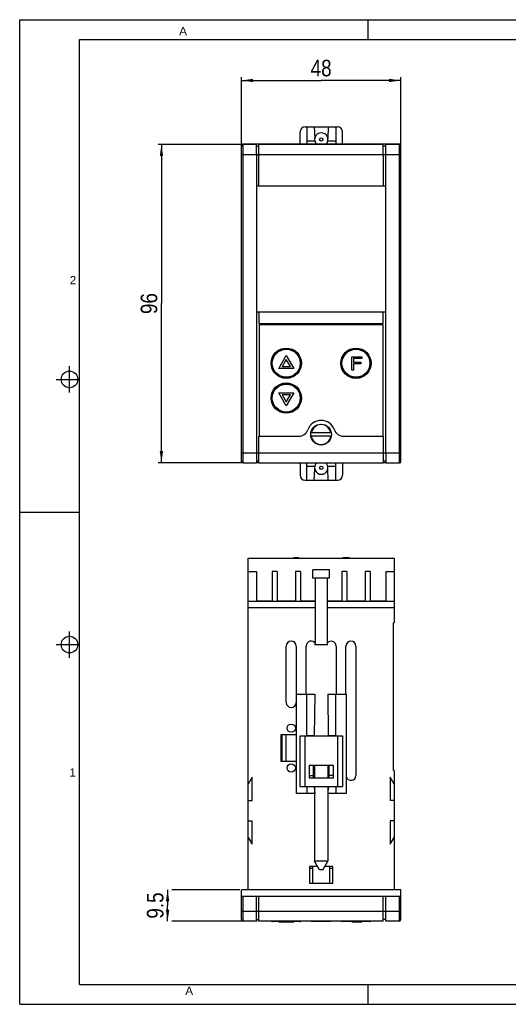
# Model space of a CAD drawing. Header units: millimetres. Extents: x 0 to 420, y 0 to 297.
# Tile 1 of 5: x 0 to 147, y 0 to 297. Entities that reach past the tile are written whole.
import ezdxf

# ---------------------------------------------------------------- set-up
doc = ezdxf.new("R2010")
doc.units = ezdxf.units.MM
doc.header["$LTSCALE"] = 23.1
doc.layers.get('0').update_dxf_attribs({"linetype": 'CONTINUOUS'})
doc.layers.add('3_ALL_AXES', color=7, linetype='CONTINUOUS')
doc.layers.add('ASSI', color=7, linetype='CONTINUOUS')
doc.styles.get("Standard").update_dxf_attribs({"font": 'txt', "width": 0.85})
doc.styles.add('TEXTSTYLE_2', font='arial.ttf')
doc.dimstyles.new('DIMSTYLE_1', dxfattribs={"dimtxt": 5, "dimasz": 3.5, "dimexe": 1, "dimexo": 0.5, "dimgap": 1.25, "dimtad": 1, "dimdec": 4, "dimdsep": 46, "dimtxsty": 'STANDARD', "dimblk": '_FILLED', "dimblk1": '_FILLED', "dimblk2": '_FILLED', "dimcen": 0.09, "dimadec": 4, "dimazin": 2, "dimtp": 0.15, "dimtm": 0.15, "dimtfac": 1, "dimtdec": 4, "dimtofl": 0, "dimtmove": 0, "dimatfit": 3, "dimldrblk": '_FILLED', "dimfxl": 1, "dimtolj": 1, "dimarcsym": 0})
doc.dimstyles.new('DIMSTYLE_2', dxfattribs={"dimtxt": 5, "dimasz": 3.5, "dimexe": 1, "dimexo": 0.5, "dimgap": 1.25, "dimtad": 1, "dimdec": 4, "dimdsep": 46, "dimtxsty": 'STANDARD', "dimblk": '_FILLED', "dimblk1": '_FILLED', "dimblk2": '_FILLED', "dimcen": 0.09, "dimadec": 4, "dimazin": 2, "dimtp": 0.1, "dimtm": 0.1, "dimtfac": 1, "dimtdec": 4, "dimtofl": 0, "dimtmove": 0, "dimatfit": 3, "dimldrblk": '_FILLED', "dimfxl": 1, "dimtolj": 1, "dimarcsym": 0})

# ---------------------------------------------------------------- blocks, each defined once
blk = doc.blocks.new('_FILLED')
at = {"color": 0, "linetype": 'BYBLOCK'}
blk.add_solid([(0, 0), (-1, 0.143), (-1, -0.143)], dxfattribs=at)
blk = doc.blocks.new('*D0')
at = {"color": 2, "linetype": 'CONTINUOUS'}
for p, q in [((66.84, 259.37), (41.71, 259.37)), ((42.71, 259.37), (42.71, 211.37)), ((42.71, 163.37), (42.71, 211.37)), ((66.84, 163.37), (41.71, 163.37))]:
    blk.add_line(p, q, dxfattribs=at)
at = {"color": 2, "linetype": 'CONTINUOUS', "xscale": 3.5, "yscale": 3.5, "zscale": 3.5}
for p, rotation in [((42.71, 259.37), 90), ((42.71, 163.37), 270)]:
    blk.add_blockref('_FILLED', p, dxfattribs=dict(at, rotation=rotation))
at = {"color": 2, "linetype": 'CONTINUOUS', "insert": (36.46, 211.37), "char_height": 5, "width": 11.7857, "attachment_point": 2, "rotation": 90, "line_spacing_factor": 0.9}
blk.add_mtext('96', dxfattribs=at)
blk = doc.blocks.new('*D1')
at = {"color": 2, "linetype": 'CONTINUOUS'}
for p, q in [((66.84, 256.87), (66.84, 279.67)), ((114.84, 256.87), (114.84, 279.67)), ((66.84, 278.67), (90.84, 278.67)), ((114.84, 278.67), (90.84, 278.67))]:
    blk.add_line(p, q, dxfattribs=at)
at = {"color": 2, "linetype": 'CONTINUOUS', "xscale": 3.5, "yscale": 3.5, "zscale": 3.5, "rotation": 180}
blk.add_blockref('_FILLED', (66.84, 278.67), dxfattribs=at)
at = {"color": 2, "linetype": 'CONTINUOUS', "xscale": 3.5, "yscale": 3.5, "zscale": 3.5}
blk.add_blockref('_FILLED', (114.84, 278.67), dxfattribs=at)
at = {"color": 2, "linetype": 'CONTINUOUS', "insert": (90.84, 284.92), "char_height": 5, "width": 11.7857, "attachment_point": 2, "line_spacing_factor": 0.9}
blk.add_mtext('48', dxfattribs=at)
blk = doc.blocks.new('*D3')
at = {"color": 2, "linetype": 'CONTINUOUS'}
for p, q in [((44.57, 34.55), (44.57, 29.8)), ((66.34, 34.55), (45.82, 34.55)), ((44.57, 25.05), (44.57, 29.8)), ((71.59, 25.05), (45.82, 25.05))]:
    blk.add_line(p, q, dxfattribs=at)
at = {"color": 2, "linetype": 'CONTINUOUS', "xscale": 3.5, "yscale": 3.5, "zscale": 3.5}
for p, rotation in [((44.57, 34.55), 90), ((44.57, 25.05), 270)]:
    blk.add_blockref('_FILLED', p, dxfattribs=dict(at, rotation=rotation))
at = {"color": 2, "linetype": 'CONTINUOUS', "insert": (38.32, 29.8), "char_height": 5, "width": 15.5357, "attachment_point": 2, "rotation": 90, "line_spacing_factor": 0.9}
blk.add_mtext('9.5', dxfattribs=at)

msp = doc.modelspace()

# ---------------------------------------------------------------- linework, layer by layer
at = {"color": 2, "linetype": 'CONTINUOUS'}
for p, q in [((0, 0), (0, 297)), ((0, 297), (420, 297)), ((105, 291), (105, 297)), ((15, 184.5), (15, 192.5)), ((11, 188.5), (18, 188.5)), ((0, 148.5), (18, 148.5)), ((15, 104.5), (15, 112.5)), ((11, 108.5), (18, 108.5)), ((105, 0), (105, 6)), ((0, 0), (420, 0))]:
    msp.add_line(p, q, dxfattribs=at)
at = {"color": 7, "linetype": 'CONTINUOUS'}
for p, q in [((18, 6), (18, 291)), ((18, 291), (414, 291)), ((85.98613, 264.66737), (95.78613, 264.66737)), ((86.48613, 264.66737), (86.48613, 259.41737)), ((88.78613, 264.66737), (88.91589, 261.21109)), ((92.98613, 264.66737), (92.85638, 261.21109)), ((95.28613, 264.66737), (95.28613, 259.41737)), ((84.48613, 259.41737), (84.48613, 263.16737)), ((97.28613, 259.41737), (97.28613, 263.16737)), ((66.83613, 163.41737), (66.83613, 259.41737)), ((114.83613, 259.41737), (66.83613, 259.41737)), ((88.94756, 260.36737), (86.48613, 260.36737)), ((95.28613, 260.36737), (92.8247, 260.36737)), ((114.83613, 163.41737), (114.83613, 259.41737)), ((71.33613, 256.36737), (71.33613, 166.36737)), ((72.08613, 246.86737), (72.08613, 256.36737)), ((109.58613, 256.36737), (109.58613, 246.86737)), ((110.33613, 166.36737), (110.33613, 256.36737)), ((71.33613, 246.86737), (110.33613, 246.86737)), ((71.33613, 208.86737), (110.33613, 208.86737)), ((72.08613, 208.86737), (72.08613, 205.36737)), ((109.58613, 205.36737), (109.58613, 208.86737)), ((72.08613, 205.36737), (109.58613, 205.36737)), ((78.08613, 191.81737), (80.35093, 195.74012)), ((80.35093, 194.54012), (79.12536, 192.41737)), ((80.35093, 195.74012), (82.61573, 191.81737)), ((81.5765, 192.41737), (80.35093, 194.54012)), ((100.1281, 195.27855), (103.1281, 195.27855)), ((100.1281, 191.27855), (100.1281, 195.27855)), ((103.1281, 194.76792), (100.6281, 194.76792)), ((100.6281, 194.76792), (100.6281, 193.66153)), ((100.6281, 193.66153), (102.79477, 193.66153)), ((102.79477, 193.1509), (100.6281, 193.1509)), ((100.6281, 193.1509), (100.6281, 191.27855)), ((102.79477, 193.66153), (102.79477, 193.1509)), ((103.1281, 195.27855), (103.1281, 194.76792)), ((82.61573, 191.81737), (78.08613, 191.81737)), ((79.12536, 192.41737), (81.5765, 192.41737)), ((100.6281, 191.27855), (100.1281, 191.27855)), ((78.08613, 184.41737), (82.61573, 184.41737)), ((80.35093, 180.49462), (78.08613, 184.41737)), ((82.61573, 184.41737), (80.35093, 180.49462)), ((81.5765, 183.81737), (79.12536, 183.81737)), ((79.12536, 183.81737), (80.35093, 181.69462)), ((80.35093, 181.69462), (81.5765, 183.81737)), ((93.78777, 172.40388), (87.87214, 172.33078)), ((93.80013, 171.40396), (87.8845, 171.33086)), ((66.83613, 163.41737), (67.12058, 163.41737)), ((71.33613, 163.41737), (72.08613, 163.41737)), ((84.48613, 163.36737), (84.48613, 159.56737)), ((86.48613, 158.06737), (86.48613, 163.36737)), ((95.28613, 158.06737), (95.28613, 163.36737)), ((97.28613, 163.36737), (97.28613, 159.56737)), ((109.58613, 163.41737), (110.33613, 163.41737)), ((114.55169, 163.41737), (114.83613, 163.41737)), ((86.48613, 162.36737), (88.94756, 162.36737)), ((88.78613, 158.06737), (88.91589, 161.52365)), ((92.8247, 162.36737), (95.28613, 162.36737)), ((92.98613, 158.06737), (92.85638, 161.52365)), ((85.98613, 158.06737), (95.78613, 158.06737)), ((68.83613, 34.5496), (68.83613, 134.5496)), ((68.83613, 134.5496), (112.83613, 134.5496)), ((82.76447, 134.5496), (82.76447, 134.7496)), ((82.76447, 134.7496), (84.0478, 134.7496)), ((82.78738, 134.5496), (82.78738, 134.7496)), ((82.8103, 134.5496), (82.8103, 134.7496)), ((82.85613, 134.5496), (82.85613, 134.7496)), ((82.92488, 134.5496), (82.92488, 134.7496)), ((83.03947, 134.5496), (83.03947, 134.7496)), ((83.17697, 134.5496), (83.17697, 134.7496)), ((83.31447, 134.5496), (83.31447, 134.7496)), ((83.42905, 134.5496), (83.42905, 134.7496)), ((83.4978, 134.5496), (83.4978, 134.7496)), ((83.6353, 134.5496), (83.6353, 134.7496)), ((83.7728, 134.5496), (83.7728, 134.7496)), ((83.9103, 134.5496), (83.9103, 134.7496)), ((84.0478, 134.5496), (84.0478, 134.7496)), ((97.44947, 134.5496), (97.44947, 134.7496)), ((97.44947, 134.7496), (99.2828, 134.7496)), ((97.47238, 134.5496), (97.47238, 134.7496)), ((97.4953, 134.5496), (97.4953, 134.7496)), ((97.54113, 134.5496), (97.54113, 134.7496)), ((97.60988, 134.5496), (97.60988, 134.7496)), ((97.67863, 134.5496), (97.67863, 134.7496)), ((97.72447, 134.5496), (97.72447, 134.7496)), ((97.74738, 134.5496), (97.74738, 134.7496)), ((97.83905, 134.5496), (97.83905, 134.7496)), ((97.93072, 134.5496), (97.93072, 134.7496)), ((98.06822, 134.5496), (98.06822, 134.7496)), ((98.15988, 134.5496), (98.15988, 134.7496)), ((98.3203, 134.5496), (98.3203, 134.7496)), ((98.41197, 134.5496), (98.41197, 134.7496)), ((98.50363, 134.5496), (98.50363, 134.7496)), ((98.52655, 134.5496), (98.52655, 134.7496)), ((98.54947, 134.5496), (98.54947, 134.7496)), ((98.5953, 134.5496), (98.5953, 134.7496)), ((98.66405, 134.5496), (98.66405, 134.7496)), ((98.7328, 134.5496), (98.7328, 134.7496)), ((98.8703, 134.5496), (98.8703, 134.7496)), ((99.0078, 134.5496), (99.0078, 134.7496)), ((99.05363, 134.5496), (99.05363, 134.7496)), ((99.1453, 134.5496), (99.1453, 134.7496)), ((99.23697, 134.5496), (99.23697, 134.7496)), ((99.25988, 134.5496), (99.25988, 134.7496)), ((99.2828, 134.5496), (99.2828, 134.7496)), ((112.83613, 134.5496), (112.83613, 115.0496)), ((68.83613, 130.5496), (71.33613, 130.5496)), ((71.33613, 130.5496), (71.33613, 121.6496)), ((76.08613, 130.5496), (76.08613, 121.6496)), ((77.58613, 130.5496), (76.08613, 130.5496)), ((77.58613, 130.5496), (77.58613, 121.6496)), ((83.08613, 130.5496), (83.08613, 121.6496)), ((84.58613, 130.5496), (83.08613, 130.5496)), ((84.58613, 130.5496), (84.58613, 121.6496)), ((97.08613, 130.5496), (97.08613, 121.6496)), ((98.58613, 130.5496), (97.08613, 130.5496)), ((98.58613, 130.5496), (98.58613, 121.6496)), ((104.08613, 130.5496), (104.08613, 121.6496)), ((105.58613, 130.5496), (104.08613, 130.5496)), ((105.58613, 130.5496), (105.58613, 121.6496)), ((110.33613, 130.5496), (110.33613, 121.6496)), ((110.33613, 130.5496), (112.83613, 130.5496)), ((89.13613, 121.5496), (68.83613, 121.5496)), ((89.13613, 119.5496), (68.83613, 119.5496)), ((76.08613, 121.6496), (71.33613, 121.6496)), ((83.08613, 121.6496), (77.58613, 121.6496)), ((89.13613, 121.6496), (84.58613, 121.6496)), ((97.08613, 121.6496), (92.63613, 121.6496)), ((112.83613, 121.5496), (92.63613, 121.5496)), ((112.83613, 119.5496), (92.63613, 119.5496)), ((104.08613, 121.6496), (98.58613, 121.6496)), ((110.33613, 121.6496), (105.58613, 121.6496)), ((112.63613, 70.5496), (112.63613, 115.0496)), ((112.83613, 115.0496), (112.63613, 115.0496)), ((83.38613, 63.5496), (83.38613, 93.5496)), ((83.38613, 93.5496), (88.88613, 93.5496)), ((86.48613, 80.86663), (86.48613, 93.5496)), ((88.94756, 93.5496), (88.78714, 81.02812)), ((92.8247, 93.5496), (92.98513, 81.02812)), ((92.88613, 93.5496), (98.38613, 93.5496)), ((95.28613, 80.86663), (95.28613, 93.5496)), ((98.38613, 93.5496), (98.38613, 63.5496)), ((79.03613, 81.3996), (79.03613, 73.1996)), ((80.23613, 81.3996), (80.23613, 73.1996)), ((84.48613, 65.7496), (84.48613, 80.9496)), ((84.48613, 80.9496), (86.48613, 80.9496)), ((88.78613, 80.86663), (88.78613, 80.9496)), ((88.78613, 80.9496), (92.98613, 80.9496)), ((92.98613, 80.86663), (92.98613, 80.9496)), ((95.28613, 80.9496), (97.28613, 80.9496)), ((97.28613, 80.9496), (97.28613, 65.7496)), ((94.53613, 72.0496), (87.23613, 72.0496)), ((87.23613, 72.0496), (87.23613, 68.3496)), ((88.53613, 68.3496), (88.53613, 72.0496)), ((88.88613, 72.0496), (88.88613, 68.3496)), ((92.88613, 72.0496), (92.88613, 68.3496)), ((93.23613, 68.3496), (93.23613, 72.0496)), ((94.53613, 68.3496), (94.53613, 72.0496)), ((70.03613, 68.52806), (68.83613, 66.4496)), ((70.03613, 61.4496), (70.03613, 68.52806)), ((87.23613, 69.0496), (88.53613, 69.0496)), ((87.23613, 68.3496), (94.53613, 68.3496)), ((94.53613, 69.0496), (93.23613, 69.0496)), ((112.83613, 66.4496), (111.63613, 68.52806)), ((111.63613, 68.52806), (111.63613, 61.4496)), ((112.83613, 70.5496), (112.63613, 70.5496)), ((112.83613, 70.5496), (112.83613, 34.5496)), ((84.48613, 65.7496), (97.28613, 65.7496)), ((86.48613, 65.7496), (86.48613, 63.5496)), ((88.78613, 65.7496), (88.94756, 63.5496)), ((88.88613, 65.5496), (88.88613, 43.14768)), ((92.98613, 65.7496), (92.8247, 63.5496)), ((92.88613, 65.5496), (92.88613, 43.14768)), ((95.28613, 65.7496), (95.28613, 63.5496)), ((88.88613, 63.5496), (83.38613, 63.5496)), ((98.38613, 63.5496), (92.88613, 63.5496)), ((68.83613, 61.4496), (70.03613, 61.4496)), ((112.83613, 61.4496), (111.63613, 61.4496)), ((68.83613, 55.3496), (70.03613, 55.3496)), ((70.03613, 48.27114), (70.03613, 55.3496)), ((112.83613, 55.3496), (111.63613, 55.3496)), ((111.63613, 55.3496), (111.63613, 48.27114)), ((68.83613, 50.3496), (70.03613, 48.27114)), ((111.63613, 48.27114), (112.83613, 50.3496)), ((92.88613, 43.14768), (88.88613, 43.14768)), ((90.38613, 40.5496), (88.88613, 43.14768)), ((91.38613, 40.5496), (92.88613, 43.14768)), ((89.80878, 41.5496), (87.33613, 41.5496)), ((87.33613, 41.5496), (87.33613, 36.5496)), ((88.33613, 36.5496), (88.33613, 41.5496)), ((91.38613, 40.5496), (90.38613, 40.5496)), ((94.33613, 41.5496), (91.96348, 41.5496)), ((93.33613, 41.5496), (93.33613, 36.5496)), ((94.33613, 36.5496), (94.33613, 41.5496)), ((87.33613, 36.5496), (94.33613, 36.5496)), ((114.83613, 34.5496), (66.83613, 34.5496)), ((66.83613, 25.5496), (66.83613, 34.5496)), ((114.83613, 25.5496), (114.83613, 34.5496)), ((114.83613, 32.5496), (66.83613, 32.5496)), ((84.55318, 24.9496), (76.11909, 24.9496)), ((78.08613, 24.8496), (78.08613, 24.9496)), ((78.08613, 24.8496), (82.61573, 24.8496)), ((80.35093, 24.8496), (80.35093, 24.9496)), ((82.61573, 24.8496), (82.61573, 24.9496)), ((87.87214, 24.97009), (87.87214, 25.0496)), ((93.80013, 24.97009), (87.87214, 24.97009)), ((93.78777, 24.97009), (93.78777, 25.0496)), ((93.80013, 24.97009), (93.80013, 25.0496)), ((105.55318, 24.9496), (97.11909, 24.9496)), ((100.1281, 24.8496), (100.1281, 24.9496)), ((100.1281, 24.8496), (103.1281, 24.8496)), ((103.1281, 24.8496), (103.1281, 24.9496)), ((18, 6), (414, 6))]:
    msp.add_line(p, q, dxfattribs=at)
at = {"color": 9, "linetype": 'CONTINUOUS'}
for p, q in [((67.33613, 163.36737), (67.33613, 259.36737)), ((114.33613, 259.36737), (114.33613, 163.36737)), ((66.83613, 256.36737), (67.33613, 256.36737)), ((114.83613, 256.36737), (114.33613, 256.36737)), ((66.83613, 166.36737), (67.33613, 166.36737)), ((114.83613, 166.36737), (114.33613, 166.36737)), ((85.98613, 65.7496), (85.98613, 80.9496)), ((88.78714, 81.02812), (86.48613, 81.02812)), ((88.78613, 80.86663), (86.48613, 80.86663)), ((95.28613, 81.02812), (92.98513, 81.02812)), ((95.28613, 80.86663), (92.98613, 80.86663)), ((95.78613, 80.9496), (95.78613, 65.7496)), ((67.33613, 25.0496), (67.33613, 32.5496)), ((114.33613, 32.5496), (114.33613, 25.0496)), ((66.83613, 28.0496), (67.33613, 28.0496)), ((114.83613, 28.0496), (114.33613, 28.0496)), ((84.69471, 25.00818), (75.97755, 25.00818)), ((105.69471, 25.00818), (96.97755, 25.00818))]:
    msp.add_line(p, q, dxfattribs=at)
at = {"color": 7, "linetype": 'CONTINUOUS'}
for centre, radius in [((90.88613, 260.86737), 0.5), ((15, 188.5), 2.50062), ((90.83613, 171.86737), 3.125), ((90.88613, 161.86737), 0.5), ((15, 108.5), 2.50062)]:
    msp.add_circle(centre, radius, dxfattribs=at)
at = {"color": 9, "linetype": 'CONTINUOUS'}
for centre, radius in [((80.33613, 193.36737), 4.58284), ((80.33613, 193.36737), 4.44142), ((80.33613, 193.36737), 4.35858), ((80.33613, 193.36737), 4.21716), ((101.33613, 193.36737), 4.58284), ((101.33613, 193.36737), 4.44142), ((101.33613, 193.36737), 4.35858), ((101.33613, 193.36737), 4.21716), ((80.33613, 182.86737), 4.58284), ((80.33613, 182.86737), 4.44142), ((80.33613, 182.86737), 4.35858), ((80.33613, 182.86737), 4.21716)]:
    msp.add_circle(centre, radius, dxfattribs=at)
at = {"color": 7, "linetype": 'CONTINUOUS'}
for centre, radius, start, end in [((85.98613, 263.16737), 1.5, 90, 180), ((95.78613, 263.16737), 1.5, 0, 90), ((90.88613, 260.86737), 2, 313.4820214, 226.5179785), ((67.33613, 258.86737), 0.5, 90, 180), ((114.33613, 258.86737), 0.5, 0, 90), ((90.83613, 171.86737), 4.25, 20.1712713, 159.8287287), ((84.0308, 174.36737), 3, 270, 339.8287287), ((90.83613, 171.86737), 3, 10.3020494, 171.1139129), ((97.64146, 174.36737), 3, 200.1712713, 270), ((90.83613, 171.86737), 3, 190.3020494, 351.1139129), ((67.33613, 163.86737), 0.5, 180, 270), ((90.88613, 161.86737), 2, 131.3611366, 48.6388635), ((114.33613, 163.86737), 0.5, 270, 360), ((85.98613, 159.56737), 1.5, 180, 270), ((95.78613, 159.56737), 1.5, 270, 360), ((101.02212, 80.87265), 12.23597, 179.2720364, 179.6396826), ((80.75014, 80.87265), 12.23597, 0.3603174, 0.7279636), ((67.33613, 25.5496), 0.5, 180, 270), ((76.11898, 25.1496), 0.2, 225, 270), ((84.55329, 25.1496), 0.2, 270, 315), ((97.11898, 25.1496), 0.2, 225, 270), ((105.55329, 25.1496), 0.2, 270, 315), ((114.33613, 25.5496), 0.5, 270, 360)]:
    msp.add_arc(centre, radius, start, end, dxfattribs=at)
at = {"layer": '3_ALL_AXES', "color": 7, "linetype": 'CONTINUOUS'}
for p, q in [((71.33613, 259.36737), (67.33613, 259.36737)), ((71.33613, 256.36737), (71.33613, 259.36737)), ((71.33613, 258.86737), (72.08613, 258.86737)), ((72.08613, 256.36737), (72.08613, 259.36737)), ((109.58613, 259.36737), (72.08613, 259.36737)), ((109.58613, 256.36737), (109.58613, 259.36737)), ((110.33613, 258.86737), (109.58613, 258.86737)), ((110.33613, 256.36737), (110.33613, 259.36737)), ((114.33613, 259.36737), (110.33613, 259.36737)), ((72.13613, 204.96737), (72.13613, 171.36737)), ((109.53613, 204.96737), (72.13613, 204.96737)), ((109.53613, 171.36737), (109.53613, 204.96737)), ((72.08613, 171.36737), (84.0308, 171.36737)), ((72.08613, 163.36737), (72.08613, 171.36737)), ((97.64146, 171.36737), (109.58613, 171.36737)), ((109.58613, 171.36737), (109.58613, 163.36737)), ((71.33613, 166.36737), (71.33613, 163.36737)), ((110.33613, 166.36737), (110.33613, 163.36737)), ((67.33613, 163.36737), (71.33613, 163.36737)), ((71.33613, 163.86737), (72.08613, 163.86737)), ((72.08613, 163.36737), (109.58613, 163.36737)), ((110.33613, 163.86737), (109.58613, 163.86737)), ((110.33613, 163.36737), (114.33613, 163.36737)), ((80.33613, 91.0496), (80.33613, 108.0496)), ((83.33613, 108.0496), (83.33613, 91.0496)), ((86.33613, 93.5496), (86.33613, 108.0496)), ((95.33613, 108.0496), (95.33613, 93.5496)), ((98.33613, 93.5496), (98.33613, 108.0496)), ((101.33613, 108.0496), (101.33613, 69.0496)), ((78.83613, 73.1996), (78.83613, 81.3996)), ((78.83613, 81.3996), (83.38613, 81.3996)), ((83.38613, 73.1996), (78.83613, 73.1996)), ((87.33613, 41.0496), (88.33613, 41.0496)), ((93.33613, 41.0496), (94.33613, 41.0496)), ((71.33613, 25.0496), (71.33613, 32.5496)), ((72.08613, 25.0496), (72.08613, 32.5496)), ((109.58613, 25.0496), (109.58613, 32.5496)), ((110.33613, 25.0496), (110.33613, 32.5496)), ((71.33613, 25.0496), (67.33613, 25.0496)), ((71.33613, 25.5496), (72.08613, 25.5496)), ((109.58613, 25.0496), (72.08613, 25.0496)), ((75.97755, 25.00818), (75.93613, 25.0496)), ((84.69471, 25.00818), (84.73613, 25.0496)), ((96.97755, 25.00818), (96.93613, 25.0496)), ((105.69471, 25.00818), (105.73613, 25.0496)), ((110.33613, 25.5496), (109.58613, 25.5496)), ((114.33613, 25.0496), (110.33613, 25.0496))]:
    msp.add_line(p, q, dxfattribs=at)
at = {"layer": '3_ALL_AXES', "color": 9, "linetype": 'CONTINUOUS'}
for p, q in [((67.33613, 256.36737), (114.33613, 256.36737)), ((67.33613, 166.36737), (114.33613, 166.36737)), ((67.33613, 28.0496), (114.33613, 28.0496))]:
    msp.add_line(p, q, dxfattribs=at)
at = {"layer": '3_ALL_AXES', "color": 7, "linetype": 'CONTINUOUS'}
for centre in [(81.83613, 83.2996), (81.83613, 71.2996)]:
    msp.add_circle(centre, 1.25, dxfattribs=at)
for centre, start, end in [((81.83613, 108.0496), 0, 180), ((87.83613, 108.0496), 30.0221142, 180), ((93.83613, 108.0496), 0, 143.1888252), ((99.83613, 108.0496), 0, 180), ((81.83613, 91.0496), 180, 360), ((99.83613, 69.0496), 194.5418972, 360)]:
    msp.add_arc(centre, 1.5, start, end, dxfattribs=at)
at = {"layer": 'ASSI', "color": 7, "linetype": 'CONTINUOUS'}
for p, q in [((88.38613, 128.5496), (88.38613, 131.0496)), ((93.38613, 131.0496), (88.38613, 131.0496)), ((93.38613, 128.5496), (93.38613, 131.0496)), ((93.38613, 128.5496), (88.38613, 128.5496)), ((89.13613, 108.5496), (89.13613, 128.5496)), ((92.63613, 128.5496), (92.63613, 108.5496)), ((88.88613, 108.5496), (92.88613, 108.5496))]:
    msp.add_line(p, q, dxfattribs=at)

# ---------------------------------------------------------------- texts
at = {"color": 2, "linetype": 'CONTINUOUS', "char_height": 2.5, "attachment_point": 2, "line_spacing_factor": 0.9, "style": 'TEXTSTYLE_2'}
for s, insert, width in [('A', (49.2338, 294.82977), 2.3234201), ('2', (16.05899, 219.68357), 1.9423792), ('1', (15.98338, 71.19377), 1.9423792), ('A', (51.08602, 5.33741), 2.3234201)]:
    msp.add_mtext(s, dxfattribs=dict(at, insert=insert, width=width))

# ---------------------------------------------------------------- dimensions: what is measured, and where the dimension line sits
at = {"color": 2, "linetype": 'CONTINUOUS'}
dim = msp.add_linear_dim(base=(114.83613, 278.66703), p1=(66.83613, 256.36737), p2=(114.83613, 256.36737), dimstyle='DIMSTYLE_1', dxfattribs=at)
dim.commit()
dim.dimension.update_dxf_attribs({"geometry": '*D1', "text_midpoint": (90.12184, 278.66703), "dimtype": 160})
for base, p1, p2, angle, dimstyle, picture, middle in [((42.70901, 163.36737), (67.33613, 259.36737), (67.33613, 163.36737), 270, 'DIMSTYLE_1', '*D0', (42.70901, 210.65309)), ((44.57358, 34.5496), (72.08613, 25.0496), (66.83613, 34.5496), 90, 'DIMSTYLE_2', '*D3', (44.57358, 29.08531))]:
    dim = msp.add_linear_dim(base=base, p1=p1, p2=p2, angle=angle, dimstyle=dimstyle, dxfattribs=at)
    dim.commit()
    dim.dimension.update_dxf_attribs({"geometry": picture, "text_midpoint": middle, "dimtype": 160})

doc.saveas('drawing.dxf')
